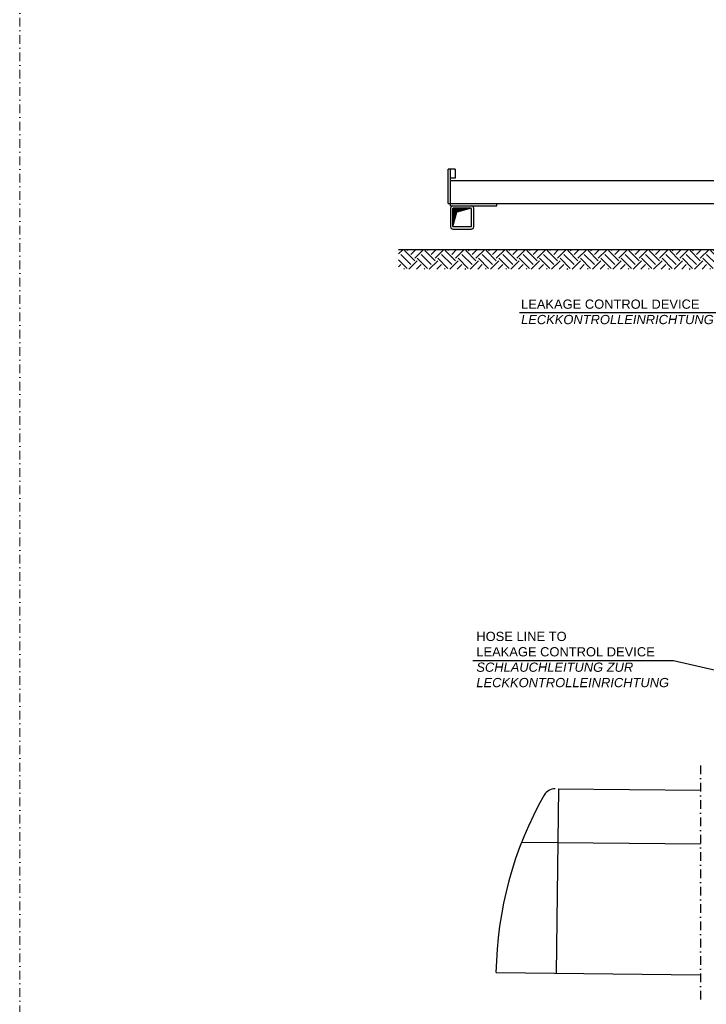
# Model space of a CAD drawing. Header units: millimetres. Extents: x 3957 to 44397, y -13363 to 1692.
# Tile 6 of 18: x 12503 to 15479, y -6564 to -2296. Entities that reach past the tile are written whole.
import ezdxf

# ---------------------------------------------------------------- set-up
doc = ezdxf.new("R2010")
doc.units = ezdxf.units.MM
doc.header["$LTSCALE"] = 0.5
doc.header["$MEASUREMENT"] = 0
doc.linetypes.add('DASHDOT', pattern=[1, 0.5, -0.25, 0, -0.25])
for name, color, linetype in [('17', 7, 'CONTINUOUS'), ('2', 7, 'CONTINUOUS'), ('6', 7, 'CONTINUOUS'), ('8', 7, 'CONTINUOUS'), ('POL_Schraff', 7, 'CONTINUOUS')]:
    doc.layers.add(name, color=color, linetype=linetype)
doc.styles.add('ROMANS', font='ROMANS', dxfattribs={"height": 0.2})

# ---------------------------------------------------------------- blocks, each defined once
blk = doc.blocks.new('SCH')
at = {"layer": '2', "color": 7, "linetype": 'Continuous'}
for p, q in [((0, -89), (0, -11)), ((72.5, -12), (0, -12)), ((65.1, -14), (0, -14)), ((57.6, -16), (0, -16)), ((50.1, -18), (0, -18)), ((42.7, -20), (0, -20)), ((35.2, -22), (0, -22)), ((27.7, -24), (0, -24)), ((20.3, -26), (0, -26)), ((16.6, -28), (0, -28)), ((16.1, -30), (0, -30)), ((15.5, -32), (0, -32)), ((15, -34), (0, -34)), ((14.5, -36), (0, -36)), ((13.9, -38), (0, -38)), ((13.4, -40), (0, -40)), ((12.9, -42), (0, -42)), ((0.1, -89.5), (16.9, -26.9)), ((79, -10), (1, -10)), ((79.5, -10.1), (16.9, -26.9)), ((12.3, -44), (0, -44)), ((11.8, -46), (0, -46)), ((11.3, -48), (0, -48)), ((10.7, -50), (0, -50)), ((10.2, -52), (0, -52)), ((9.7, -54), (0, -54)), ((9.1, -56), (0, -56)), ((8.6, -58), (0, -58)), ((8, -60), (0, -60)), ((7.5, -62), (0, -62)), ((7, -64), (0, -64)), ((6.4, -66), (0, -66)), ((5.9, -68), (0, -68)), ((5.4, -70), (0, -70)), ((4.8, -72), (0, -72)), ((4.3, -74), (0, -74)), ((3.8, -76), (0, -76)), ((3.2, -78), (0, -78)), ((2.7, -80), (0, -80)), ((2.2, -82), (0, -82)), ((1.6, -84), (0, -84)), ((1.1, -86), (0, -86))]:
    blk.add_line(p, q, dxfattribs=at)
for centre, start, end in [((1, -11), 90, 180), ((79, -11), 0, 90), ((1, -89), 180, 270)]:
    blk.add_arc(centre, 1, start, end, dxfattribs=at)

msp = doc.modelspace()

# ---------------------------------------------------------------- hatches: boundary and pattern name
at = {"layer": '2', "linetype": 'Continuous', "ltscale": 150}
h = msp.add_hatch(dxfattribs=at)
h.set_pattern_fill('EARTH', color=256, scale=250, angle=45)
h.set_pattern_definition([(45, (12447.52, -13052.86), (7e-15, 88.38835), [62.5, -62.5]), (45, (12430.95, -13036.285), (7e-15, 88.38835), [62.5, -62.5]), (45, (12414.375, -13019.71), (7e-15, 88.38835), [62.5, -62.5]), (135, (12414.375, -13008.663), (-88.38835, 7e-15), [62.5, -62.5]), (135, (12430.95, -12992.09), (-88.38835, 7e-15), [62.5, -62.5]), (135, (12447.52, -12975.52), (-88.38835, 7e-15), [62.5, -62.5])])
h.paths.add_polyline_path([(15760.9, -3293.5), (14145.5, -3293.5), (14145.5, -3377.5), (15760.9, -3377.5)])

# ---------------------------------------------------------------- linework, layer by layer
at = {"layer": '17', "color": 3, "linetype": 'DASHDOT', "lineweight": 5, "ltscale": 150}
msp.add_lwpolyline([(12503.5, -13362.7), (27103.2, -13362.7), (27103.2, 1692.2), (12503.5, 1692.2)], close=True, dxfattribs=at)
at = {"layer": '2', "color": 7, "linetype": 'Continuous', "ltscale": 150}
for p, q in [((14390.9, -2943.5), (14360.9, -2943.5)), ((14360.9, -3093.5), (14360.9, -2943.5)), ((14370.9, -3103.5), (14370.9, -2943.5)), ((14390.9, -2943.5), (14390.9, -2983.5)), ((14390.9, -2983.5), (14370.9, -2983.5)), ((14370.9, -2993.5), (15670.9, -2993.5)), ((14360.9, -3093.5), (15670.9, -3093.5)), ((14370.9, -3103.5), (14570.9, -3103.5)), ((14370.9, -3113.5), (14370.9, -3193.5)), ((14460.9, -3192.5), (14460.9, -3114.5)), ((14470.9, -3193.5), (14470.9, -3113.5)), ((14570.9, -3103.5), (14570.9, -3093.5)), ((14459.9, -3193.5), (14381.9, -3193.5)), ((14380.9, -3203.5), (14460.9, -3203.5)), ((15760.9, -3293.5), (14145.5, -3293.5)), ((14838.1, -5630.4), (14827.6, -6429.4)), ((14838.1, -5630.4), (15453.9, -5636.6)), ((14679, -5861.1), (15453.9, -5868.9))]:
    msp.add_line(p, q, dxfattribs=at)
at = {"layer": '2', "color": 7, "linetype": 'DASHDOT', "ltscale": 150}
msp.add_line((15453.9, -5529.7), (15453.9, -6552.2), dxfattribs=at)
at = {"layer": '2', "color": 7, "linetype": 'Continuous', "ltscale": 150}
for centre, radius, start, end in [((14380.9, -3113.5), 10, 90, 180), ((14460.9, -3113.5), 10, 0, 90), ((14380.9, -3193.5), 10, 180, 270), ((14459.9, -3192.5), 1, 270, 0), ((14460.9, -3193.5), 10, 270, 0), ((14822.7, -5683.2), 53, 89.2444, 150.3714), ((16167.4, -6448), 1600, 150.3714, 179.2348)]:
    msp.add_arc(centre, radius, start, end, dxfattribs=at)
at = {"layer": '6', "linetype": 'Continuous', "ltscale": 150}
msp.add_line((14669, -3565.8), (15521.8, -3565.8), dxfattribs=at)
at = {"layer": '8', "linetype": 'Continuous'}
for p, q in [((14466.9, -5073.7), (15336.3, -5073.7)), ((15336.3, -5073.7), (15842.5, -5189.9))]:
    msp.add_line(p, q, dxfattribs=at)
at = {"layer": 'POL_Schraff', "linetype": 'Continuous', "ltscale": 150}
msp.add_line((14567.6, -6426.7), (15453.9, -6436.1), dxfattribs=at)

# ---------------------------------------------------------------- block references
at = {"layer": '2', "color": 7, "linetype": 'Continuous', "ltscale": 150}
msp.add_blockref('SCH', (14380.9, -3103.5), dxfattribs=at)

# ---------------------------------------------------------------- texts
at = {"layer": '6', "linetype": 'Continuous', "insert": (14676.2, -3509.1), "char_height": 40, "width": 860.062, "attachment_point": 1, "style": 'ROMANS'}
msp.add_mtext('{\\fArial|b0|i0|c0|p34;LEAKAGE CONTROL DEVICE \\fArial|b0|i1|c0|p34;LECKKONTROLLEINRICHTUNG}', dxfattribs=at)
at = {"layer": '8', "linetype": 'Continuous', "insert": (14482.4, -4949.4), "char_height": 40, "width": 864.914, "attachment_point": 1}
msp.add_mtext('{\\fArial|b0|i0|c0|p34;HOSE LINE TO\\PLEAKAGE CONTROL DEVICE\\P\\fArial|b0|i1|c0|p34;SCHLAUCHLEITUNG ZUR\\PLECKKONTROLLEINRICHTUNG}', dxfattribs=at)

doc.saveas('drawing.dxf')
